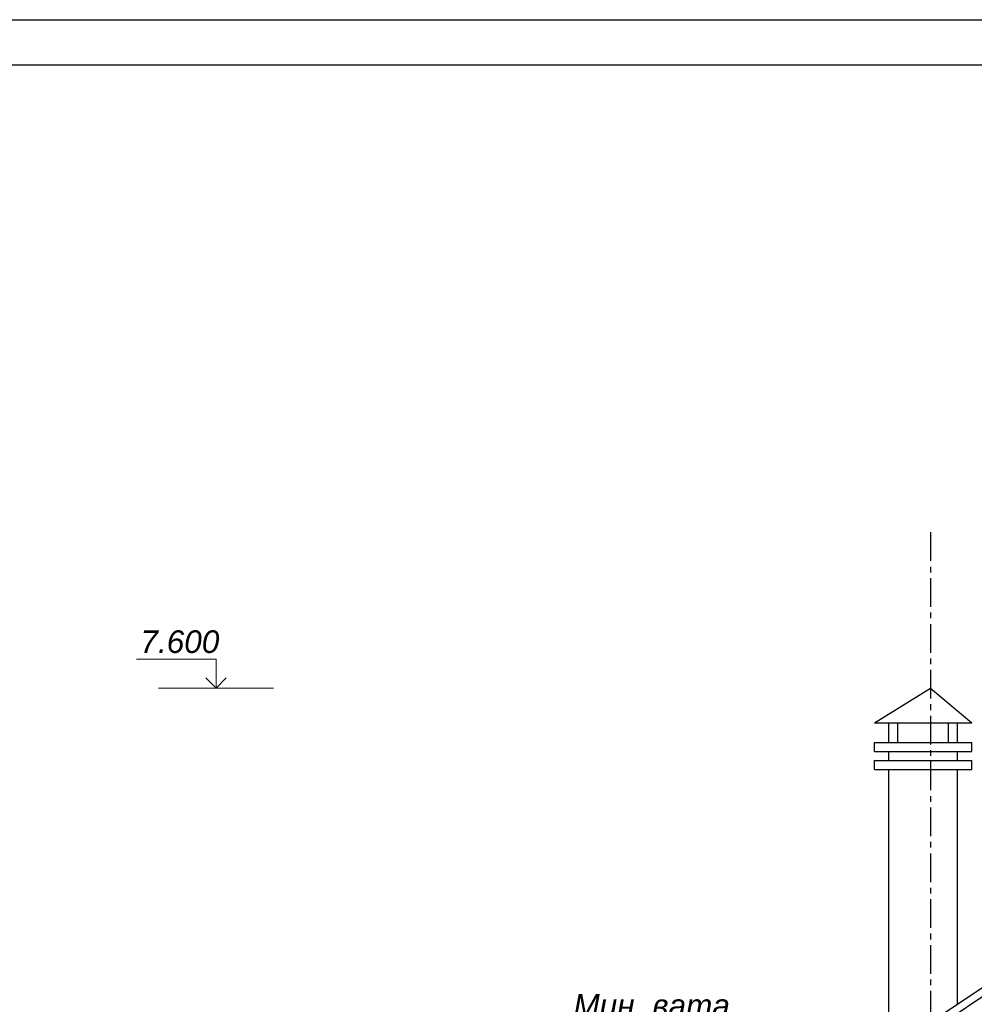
# Model space of a CAD drawing. Header units: millimetres. Extents: x 84778 to 227326, y -44398 to 146312.
# Tile 58 of 67: x 178962 to 189538, y 4098 to 15002. Entities that reach past the tile are written whole.
import ezdxf

# ---------------------------------------------------------------- set-up
doc = ezdxf.new("R2010")
doc.units = ezdxf.units.MM
doc.header["$LTSCALE"] = 10
doc.linetypes.add('CENTER', pattern=[50.8, 31.75, -6.35, 6.35, -6.35])
doc.layers.add('Осевая', color=7, linetype='CENTER')
doc.layers.add('Размерная', color=7, linetype='Continuous')
for name, color, linetype, lineweight in [('Основная', 7, 'Continuous', 30), ('основной', 7, 'Continuous', 30), ('Тонкая', 7, 'Continuous', 25)]:
    doc.layers.add(name, color=color, linetype=linetype, lineweight=lineweight)
doc.styles.add('STIL 888', font='ARIALI.TTF')

msp = doc.modelspace()

# ---------------------------------------------------------------- linework, layer by layer
at = {"lineweight": 30}
for p, q in [((143226.4, 15002.5), (227326.4, 15002.5)), ((145226.4, 14502.5), (226826.4, 14502.5))]:
    msp.add_line(p, q, dxfattribs=at)
at = {"layer": 'Осевая'}
msp.add_line((189051.6, 9325.3), (189051.6, -15039.6), dxfattribs=at)
at = {"layer": 'Основная', "ltscale": 50}
for p, q in [((188431.6, 7213.4), (189511.6, 7213.4)), ((188431.6, 6996.5), (189511.6, 6996.5)), ((188431.6, 6896.5), (189511.6, 6896.5)), ((188431.6, 6796.5), (189511.6, 6796.5)), ((188431.6, 6696.5), (189511.6, 6696.5))]:
    msp.add_line(p, q, dxfattribs=at)
at = {"layer": 'основной', "linetype": 'Continuous', "ltscale": 1000}
for p, q in [((188431.6, 7213.4), (189051.6, 7598.6)), ((189051.6, 7598.6), (189511.6, 7213.4))]:
    msp.add_line(p, q, dxfattribs=at)
at = {"layer": 'основной', "ltscale": 50}
for p, q in [((188591.6, 6996.5), (188591.6, 7213.4)), ((188691.6, 6996.5), (188691.6, 7213.4)), ((189251.6, 6996.5), (189251.6, 7213.4)), ((189351.6, 6996.5), (189351.6, 7213.4)), ((188431.6, 6896.5), (188431.6, 6996.5)), ((189511.6, 6896.5), (189511.6, 6996.5)), ((188591.6, 6796.5), (188591.6, 6896.5)), ((189351.6, 6796.5), (189351.6, 6896.5)), ((188431.6, 6696.5), (188431.6, 6796.5)), ((189511.6, 6696.5), (189511.6, 6796.5)), ((188591.6, 3594.5), (188591.6, 6696.5)), ((189351.6, 4100.9), (189351.6, 6696.5))]:
    msp.add_line(p, q, dxfattribs=at)
at = {"layer": 'Размерная', "linetype": 'ByBlock', "lineweight": 20}
for p, q in [((181138.4, 7918.6), (180254.9, 7918.6)), ((181138.4, 7598.6), (181138.4, 7918.6)), ((181025.2, 7711.7), (181138.4, 7598.6)), ((181251.5, 7711.7), (181138.4, 7598.6))]:
    msp.add_line(p, q, dxfattribs=at)
at = {"layer": 'Тонкая', "lineweight": 30, "ltscale": 50}
msp.add_line((181491.6, -1136.9), (197451.6, 9498.6), dxfattribs=at)
at = {"layer": 'Тонкая', "ltscale": 50}
for p, q in [((181945.8, -835.2), (197451.6, 9498.6)), ((182071.6, -851.4), (197451.6, 9398.6))]:
    msp.add_line(p, q, dxfattribs=at)
at = {"layer": 'Тонкая', "linetype": 'Continuous', "lineweight": 0, "ltscale": 1000}
msp.add_line((180501.8, 7598.6), (181775, 7598.6), dxfattribs=at)

# ---------------------------------------------------------------- texts
at = {"layer": 'Размерная', "linetype": 'ByBlock', "ltscale": 50, "style": 'STIL 888'}
msp.add_text('7.600', height=250, dxfattribs=at).set_placement((180300, 7988.9))
at = {"layer": 'Тонкая', "linetype": 'Continuous', "lineweight": 0, "ltscale": 1000, "style": 'STIL 888'}
msp.add_text('Мин. вата', height=250, dxfattribs=at).set_placement((185097.3, 3960.1))

doc.saveas('drawing.dxf')
